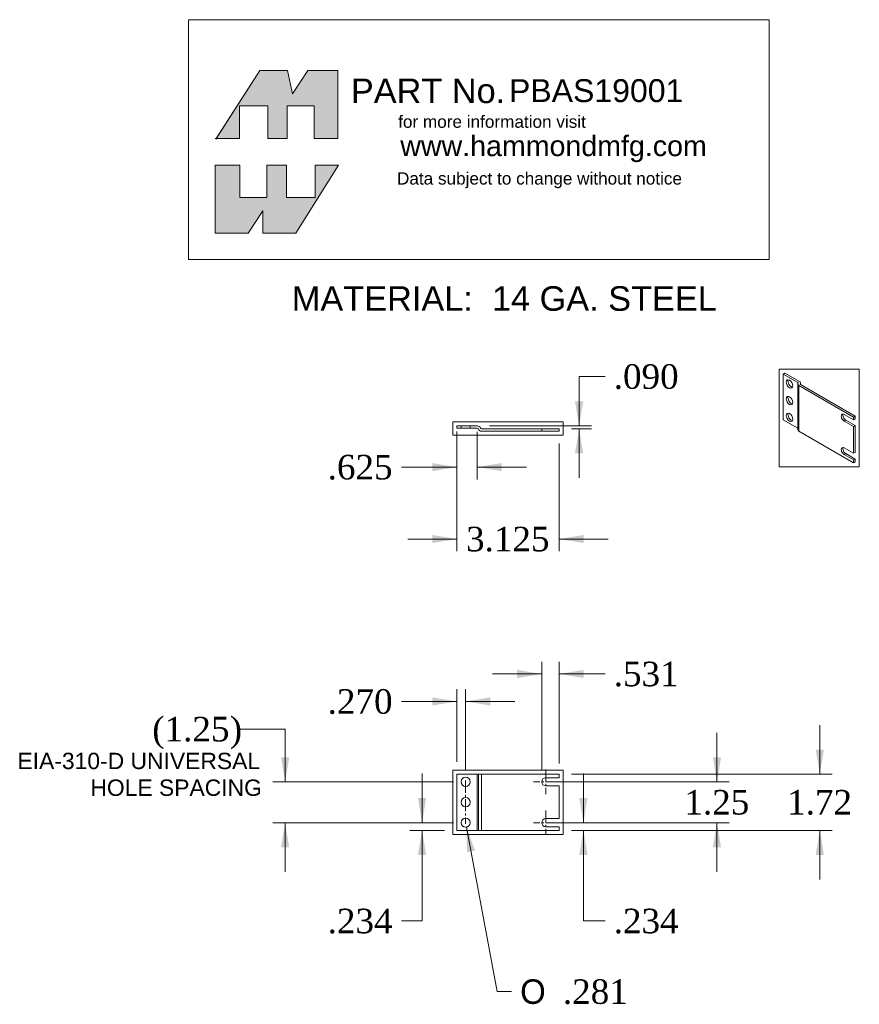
# Model space of a CAD drawing. Extents: x 35 to 86.3, y -23.1 to 37.1.
import ezdxf
from ezdxf.enums import TextEntityAlignment as Align
from ezdxf.xclip import XClip

# ---------------------------------------------------------------- set-up
doc = ezdxf.new("R2010")
doc.units = 0
doc.header["$MEASUREMENT"] = 0
doc.header["$XCLIPFRAME"] = 2
doc.linetypes.add('CENTER2', pattern=[1.125, 0.75, -0.125, 0.125, -0.125])
doc.linetypes.add('HIDDEN2', pattern=[0.1875, 0.125, -0.0625])
doc.layers.get('0').update_dxf_attribs({"linetype": 'CONTINUOUS'})
doc.layers.add('COM41594_REV_A', color=7, linetype='CONTINUOUS')
doc.layers.add('DEFAULT', color=7, linetype='CONTINUOUS')
doc.styles.add('arial_ttf', font='arial.ttf')
doc.styles.add('semeca1_ttf', font='txt')
doc.styles.add('times_ttf', font='times.ttf')

# ---------------------------------------------------------------- blocks, each defined once
blk = doc.blocks.new('SE0')
at = {"layer": 'DEFAULT', "color": 7, "linetype": 'CENTER2', "lineweight": 0}
blk.add_line((62.242, -9.419), (62.242, -12.057), dxfattribs=at)
blk = doc.blocks.new('SE1')
at = {"layer": 'DEFAULT', "color": 7, "linetype": 'CENTER2', "lineweight": 0}
for p, q in [((67.14, -8.738), (67.14, -10.238)), ((67.89, -9.488), (66.39, -9.488))]:
    blk.add_line(p, q, dxfattribs=at)
blk = doc.blocks.new('SE2')
at = {"layer": 'DEFAULT', "color": 7, "linetype": 'CENTER2', "lineweight": 0}
for p, q in [((67.14, -11.238), (67.14, -12.738)), ((67.89, -11.988), (66.39, -11.988))]:
    blk.add_line(p, q, dxfattribs=at)
blk = doc.blocks.new('SE4')
at = {"layer": 'COM41594_REV_A', "color": 7, "linetype": 'Continuous', "lineweight": 0}
for p, q in [((61.702, -9.02), (61.702, -12.456)), ((62.952, -9.02), (61.702, -9.02)), ((62.952, -9.02), (62.952, -12.456)), ((63.019, -9.02), (62.952, -9.02)), ((63.019, -9.02), (63.019, -12.456)), ((63.219, -9.02), (63.019, -9.02)), ((63.219, -9.02), (63.219, -12.456)), ((67.952, -9.02), (63.219, -9.02)), ((67.952, -9.238), (67.952, -9.02)), ((67.952, -9.238), (67.14, -9.238)), ((67.14, -9.738), (67.952, -9.738)), ((67.952, -11.738), (67.952, -9.738)), ((67.14, -11.738), (67.952, -11.738)), ((61.702, -12.456), (62.952, -12.456)), ((62.952, -12.456), (63.019, -12.456)), ((63.019, -12.456), (63.219, -12.456)), ((63.219, -12.456), (67.952, -12.456)), ((67.952, -12.238), (67.14, -12.238)), ((67.952, -12.456), (67.952, -12.238))]:
    blk.add_line(p, q, dxfattribs=at)
for centre in [(62.242, -9.488), (62.242, -10.738), (62.242, -11.988)]:
    blk.add_circle(centre, 0.281, dxfattribs=at)
for centre in [(67.14, -9.488), (67.14, -11.988)]:
    blk.add_arc(centre, 0.25, 90, 270, dxfattribs=at)
blk = doc.blocks.new('SE6')
at = {"layer": 'COM41594_REV_A', "color": 7, "linetype": 'Continuous', "lineweight": 0}
for p, q in [((61.702, 12.269), (61.702, 12.125)), ((62.952, 12.269), (61.702, 12.269)), ((62.952, 12.125), (61.702, 12.125)), ((67.952, 12.089), (63.219, 12.089)), ((67.952, 12.089), (67.952, 11.945)), ((67.952, 11.945), (63.219, 11.945))]:
    blk.add_line(p, q, dxfattribs=at)
at = {"layer": 'COM41594_REV_A', "color": 7, "linetype": 'HIDDEN2', "lineweight": 0}
for p, q in [((61.961, 12.269), (61.961, 12.125)), ((62.523, 12.125), (62.523, 12.269)), ((66.89, 12.089), (66.89, 11.945))]:
    blk.add_line(p, q, dxfattribs=at)
at = {"layer": 'COM41594_REV_A', "color": 7, "linetype": 'Continuous', "lineweight": 0}
for centre, radius, start, end in [((62.952, 12.053), 0.216, 22.02431, 90), ((62.952, 12.053), 0.072, 22.02431, 90), ((63.219, 12.161), 0.216, 202.02431, 270), ((63.219, 12.161), 0.072, 202.02431, 270)]:
    blk.add_arc(centre, radius, start, end, dxfattribs=at)
blk = doc.blocks.new('SE8')
at = {"layer": 'COM41594_REV_A', "color": 7, "linetype": 'Continuous', "lineweight": 0}
for p, q in [((81.752, 15.495), (81.65, 15.436)), ((82.534, 14.926), (81.65, 15.436)), ((81.65, 15.436), (81.65, 12.631)), ((82.636, 14.985), (81.752, 15.495)), ((82.533, 14.832), (82.533, 12.026)), ((82.534, 14.926), (82.534, 14.847)), ((82.596, 14.743), (82.596, 11.938)), ((85.942, 12.811), (82.596, 14.743)), ((82.682, 14.848), (82.682, 14.815)), ((86.044, 12.87), (82.698, 14.802)), ((82.699, 14.801), (82.699, 14.896)), ((85.942, 12.633), (85.368, 12.965)), ((86.044, 12.87), (85.942, 12.811)), ((85.942, 12.633), (85.942, 12.811)), ((86.044, 12.692), (85.942, 12.633)), ((86.044, 12.692), (86.044, 12.87)), ((81.65, 12.631), (82.533, 12.121)), ((85.47, 12.615), (85.368, 12.557)), ((85.368, 12.557), (85.942, 12.225)), ((85.47, 12.615), (86.044, 12.284)), ((86.044, 12.284), (85.942, 12.225)), ((85.942, 10.592), (85.942, 12.225)), ((86.044, 10.651), (86.044, 12.284)), ((82.596, 11.938), (85.942, 10.006)), ((85.368, 10.924), (85.942, 10.592)), ((85.47, 10.574), (85.368, 10.515)), ((85.942, 10.184), (85.368, 10.515)), ((86.044, 10.243), (85.47, 10.574)), ((86.044, 10.651), (85.942, 10.592)), ((86.044, 10.243), (85.942, 10.184)), ((86.044, 10.065), (86.044, 10.243)), ((85.942, 10.006), (85.942, 10.184)), ((86.044, 10.065), (85.942, 10.006))]:
    blk.add_line(p, q, dxfattribs=at)
for centre in [(82.032, 14.834), (82.032, 13.813), (82.032, 12.793)]:
    blk.add_ellipse(centre, major_axis=(-0.14, 0.243), ratio=0.57735, dxfattribs=at)
for centre, major_axis, start_param, end_param in [((82.134, 14.893), (0.14, -0.243), 3.512392, 5.912386), ((82.749, 14.832), (0.216, 0), 2.740591, 3.926991), ((82.483, 14.896), (-0.072, 0), 2.740591, 3.926991), ((82.483, 14.896), (-0.216, 0), 2.740591, 3.926991), ((82.749, 14.832), (0.072, 0), 2.740591, 3.926991), ((82.134, 13.872), (0.14, -0.243), 3.512392, 5.912386), ((82.134, 12.851), (0.14, -0.243), 3.512392, 5.912386), ((85.368, 12.761), (0.125, -0.217), 2.356194, 5.497787), ((85.47, 12.82), (0.125, -0.217), 3.561081, 5.497787), ((82.749, 12.026), (0.216, 0), 3.141593, 3.926991), ((85.368, 10.72), (0.125, -0.217), 2.356194, 5.497787), ((85.47, 10.778), (0.125, -0.217), 3.561081, 5.497787)]:
    blk.add_ellipse(centre, major_axis=major_axis, ratio=0.57735, start_param=start_param, end_param=end_param, dxfattribs=at)
blk = doc.blocks.new('SE9')
at = {"layer": 'DEFAULT', "linetype": 'Continuous'}
for points in [[(60.202, 9.499), (61.702, 9.749), (60.202, 9.999)], [(64.452, 9.499), (62.952, 9.749), (64.452, 9.999)]]:
    blk.add_hatch(color=7, dxfattribs=at).paths.add_polyline_path(points)
at = {"layer": 'DEFAULT', "color": 7, "linetype": 'Continuous', "lineweight": 0}
for p, q in [((61.702, 11.932), (61.702, 8.999)), ((62.952, 11.902), (62.952, 8.999)), ((61.702, 9.749), (58.319, 9.749)), ((65.952, 9.749), (62.952, 9.749))]:
    blk.add_line(p, q, dxfattribs=at)
at = {"layer": 'DEFAULT', "color": 7, "linetype": 'Continuous', "lineweight": 0, "style": 'times_ttf'}
blk.add_text('.625', height=1.5, dxfattribs=at).set_placement((53.813, 10.499), align=Align.TOP_LEFT)
blk = doc.blocks.new('SE10')
at = {"layer": 'DEFAULT', "linetype": 'Continuous'}
blk.add_hatch(color=7, dxfattribs=at).paths.add_polyline_path([(62.815, -13.693), (62.293, -12.265), (62.324, -13.785)])
at = {"layer": 'DEFAULT', "color": 7, "linetype": 'Continuous', "lineweight": 0}
for p, q in [((62.293, -12.265), (64.177, -22.315)), ((64.177, -22.315), (65.049, -22.315))]:
    blk.add_line(p, q, dxfattribs=at)
for s, style, p in [('O', 'semeca1_ttf', (65.574, -21.565)), ('.281', 'times_ttf', (68.185, -21.565))]:
    blk.add_text(s, height=1.5, dxfattribs=dict(at, style=style)).set_placement(p, align=Align.TOP_LEFT)
blk = doc.blocks.new('SE11')
at = {"layer": 'DEFAULT', "linetype": 'Continuous'}
for points in [[(59.328, -10.488), (59.578, -11.988), (59.828, -10.488)], [(59.328, -13.956), (59.578, -12.456), (59.828, -13.956)]]:
    blk.add_hatch(color=7, dxfattribs=at).paths.add_polyline_path(points)
at = {"layer": 'DEFAULT', "color": 7, "linetype": 'Continuous', "lineweight": 0}
for p, q in [((59.578, -11.988), (59.578, -8.988)), ((61.492, -11.988), (58.828, -11.988)), ((60.952, -12.456), (58.828, -12.456)), ((59.578, -17.997), (59.578, -12.456)), ((59.578, -17.997), (58.319, -17.997))]:
    blk.add_line(p, q, dxfattribs=at)
at = {"layer": 'DEFAULT', "color": 7, "linetype": 'Continuous', "lineweight": 0, "style": 'times_ttf'}
blk.add_text('.234', height=1.5, dxfattribs=at).set_placement((53.813, -17.247), align=Align.TOP_LEFT)
blk = doc.blocks.new('SE12')
at = {"layer": 'DEFAULT', "linetype": 'Continuous'}
for points in [[(50.963, -7.988), (51.213, -9.488), (51.463, -7.988)], [(50.963, -13.488), (51.213, -11.988), (51.463, -13.488)]]:
    blk.add_hatch(color=7, dxfattribs=at).paths.add_polyline_path(points)
at = {"layer": 'DEFAULT', "color": 7, "linetype": 'Continuous', "lineweight": 0}
for p, q in [((51.213, -6.267), (48.352, -6.267)), ((51.213, -9.488), (51.213, -6.267)), ((61.492, -9.488), (50.463, -9.488)), ((61.492, -11.988), (50.463, -11.988)), ((51.213, -14.988), (51.213, -11.988))]:
    blk.add_line(p, q, dxfattribs=at)
at = {"layer": 'DEFAULT', "color": 7, "linetype": 'Continuous', "lineweight": 0, "style": 'times_ttf'}
for s, p in [('(', (43.099, -5.517)), (')', (47.827, -5.517)), ('1.25', (43.846, -5.517))]:
    blk.add_text(s, height=1.5, dxfattribs=at).set_placement(p, align=Align.TOP_LEFT)
blk = doc.blocks.new('SE13')
at = {"layer": 'DEFAULT', "linetype": 'Continuous'}
for points in [[(69.688, -10.488), (69.438, -11.988), (69.188, -10.488)], [(69.688, -13.956), (69.438, -12.456), (69.188, -13.956)]]:
    blk.add_hatch(color=7, dxfattribs=at).paths.add_polyline_path(points)
at = {"layer": 'DEFAULT', "color": 7, "linetype": 'Continuous', "lineweight": 0}
for p, q in [((69.438, -11.988), (69.438, -8.988)), ((67.89, -11.988), (70.188, -11.988)), ((68.702, -12.456), (70.188, -12.456)), ((69.438, -17.997), (69.438, -12.456)), ((69.438, -17.997), (70.766, -17.997))]:
    blk.add_line(p, q, dxfattribs=at)
at = {"layer": 'DEFAULT', "color": 7, "linetype": 'Continuous', "lineweight": 0, "style": 'times_ttf'}
blk.add_text('.234', height=1.5, dxfattribs=at).set_placement((71.291, -17.247), align=Align.TOP_LEFT)
blk = doc.blocks.new('SE14')
at = {"layer": 'DEFAULT', "linetype": 'Continuous'}
for points in [[(77.848, -7.988), (77.598, -9.488), (77.348, -7.988)], [(77.848, -13.488), (77.598, -11.988), (77.348, -13.488)]]:
    blk.add_hatch(color=7, dxfattribs=at).paths.add_polyline_path(points)
at = {"layer": 'DEFAULT', "color": 7, "linetype": 'Continuous', "lineweight": 0}
for p, q in [((77.598, -9.488), (77.598, -6.488)), ((67.89, -9.488), (78.348, -9.488)), ((67.89, -11.988), (78.348, -11.988)), ((77.598, -14.988), (77.598, -11.988))]:
    blk.add_line(p, q, dxfattribs=at)
at = {"layer": 'DEFAULT', "color": 7, "linetype": 'Continuous', "lineweight": 0, "style": 'times_ttf'}
blk.add_text('1.25', height=1.5, dxfattribs=at).set_placement((75.608, -9.988), align=Align.TOP_LEFT)
blk = doc.blocks.new('SE15')
at = {"layer": 'DEFAULT', "linetype": 'Continuous'}
for points in [[(65.39, -2.646), (66.89, -2.896), (65.39, -3.146)], [(69.452, -2.646), (67.952, -2.896), (69.452, -3.146)]]:
    blk.add_hatch(color=7, dxfattribs=at).paths.add_polyline_path(points)
at = {"layer": 'DEFAULT', "color": 7, "linetype": 'Continuous', "lineweight": 0}
for p, q in [((66.89, -8.738), (66.89, -2.146)), ((67.952, -8.379), (67.952, -2.146)), ((66.89, -2.896), (63.89, -2.896)), ((70.766, -2.896), (67.952, -2.896))]:
    blk.add_line(p, q, dxfattribs=at)
at = {"layer": 'DEFAULT', "color": 7, "linetype": 'Continuous', "lineweight": 0, "style": 'times_ttf'}
blk.add_text('.531', height=1.5, dxfattribs=at).set_placement((71.291, -2.146), align=Align.TOP_LEFT)
blk = doc.blocks.new('SE16')
at = {"layer": 'DEFAULT', "linetype": 'Continuous'}
for points in [[(60.202, -4.327), (61.702, -4.577), (60.202, -4.827)], [(63.742, -4.327), (62.242, -4.577), (63.742, -4.827)]]:
    blk.add_hatch(color=7, dxfattribs=at).paths.add_polyline_path(points)
at = {"layer": 'DEFAULT', "color": 7, "linetype": 'Continuous', "lineweight": 0}
for p, q in [((61.702, -8.27), (61.702, -3.827)), ((62.242, -8.738), (62.242, -3.827)), ((58.319, -4.577), (61.702, -4.577)), ((62.242, -4.577), (65.242, -4.577))]:
    blk.add_line(p, q, dxfattribs=at)
at = {"layer": 'DEFAULT', "color": 7, "linetype": 'Continuous', "lineweight": 0, "style": 'times_ttf'}
blk.add_text('.270', height=1.5, dxfattribs=at).set_placement((53.813, -3.827), align=Align.TOP_LEFT)
blk = doc.blocks.new('SE17')
at = {"layer": 'DEFAULT', "linetype": 'Continuous'}
for points in [[(69.425, 13.769), (69.175, 12.269), (68.925, 13.769)], [(69.425, 10.589), (69.175, 12.089), (68.925, 10.589)]]:
    blk.add_hatch(color=7, dxfattribs=at).paths.add_polyline_path(points)
at = {"layer": 'DEFAULT', "color": 7, "linetype": 'Continuous', "lineweight": 0}
for p, q in [((69.175, 15.287), (70.766, 15.287)), ((69.175, 15.287), (69.175, 12.269)), ((63.702, 12.269), (69.925, 12.269)), ((68.702, 12.089), (69.925, 12.089)), ((69.175, 12.089), (69.175, 9.089))]:
    blk.add_line(p, q, dxfattribs=at)
at = {"layer": 'DEFAULT', "color": 7, "linetype": 'Continuous', "lineweight": 0, "style": 'times_ttf'}
blk.add_text('.090', height=1.5, dxfattribs=at).set_placement((71.291, 16.037), align=Align.TOP_LEFT)
blk = doc.blocks.new('SE18')
at = {"layer": 'DEFAULT', "linetype": 'Continuous'}
for points in [[(60.202, 5.102), (61.702, 5.352), (60.202, 5.602)], [(69.452, 5.102), (67.952, 5.352), (69.452, 5.602)]]:
    blk.add_hatch(color=7, dxfattribs=at).paths.add_polyline_path(points)
at = {"layer": 'DEFAULT', "color": 7, "linetype": 'Continuous', "lineweight": 0}
for p, q in [((61.702, 11.375), (61.702, 4.602)), ((67.952, 11.195), (67.952, 4.602)), ((58.702, 5.352), (61.702, 5.352)), ((67.952, 5.352), (70.952, 5.352))]:
    blk.add_line(p, q, dxfattribs=at)
at = {"layer": 'DEFAULT', "color": 7, "linetype": 'Continuous', "lineweight": 0, "style": 'times_ttf'}
blk.add_text('3.125', height=1.5, dxfattribs=at).set_placement((62.267, 6.102), align=Align.TOP_LEFT)
blk = doc.blocks.new('SE19')
at = {"layer": 'DEFAULT', "linetype": 'Continuous'}
for points in [[(84.128, -7.52), (83.878, -9.02), (83.628, -7.52)], [(84.128, -13.956), (83.878, -12.456), (83.628, -13.956)]]:
    blk.add_hatch(color=7, dxfattribs=at).paths.add_polyline_path(points)
at = {"layer": 'DEFAULT', "color": 7, "linetype": 'Continuous', "lineweight": 0}
for p, q in [((83.878, -9.02), (83.878, -6.02)), ((68.702, -9.02), (84.628, -9.02)), ((68.702, -12.456), (84.628, -12.456)), ((83.878, -15.456), (83.878, -12.456))]:
    blk.add_line(p, q, dxfattribs=at)
at = {"layer": 'DEFAULT', "color": 7, "linetype": 'Continuous', "lineweight": 0, "style": 'times_ttf'}
blk.add_text('1.72', height=1.5, dxfattribs=at).set_placement((81.887, -9.988), align=Align.TOP_LEFT)
blk = doc.blocks.new('SE20')
at = {"color": 1, "linetype": 'Continuous', "lineweight": 0, "style": 'arial_ttf'}
blk.add_text('PBAS19001', height=1.4, dxfattribs=at).set_placement((64.89, 33.465), align=Align.TOP_LEFT)

msp = doc.modelspace()

# ---------------------------------------------------------------- hatches: boundary and pattern name
at = {"linetype": 'Continuous'}
for points in [[(51.368, 33.998), (49.676, 33.998), (47.005, 29.843), (48.434, 29.843), (48.434, 31.835), (50.147, 31.835), (50.147, 29.843), (51.347, 29.843), (51.347, 31.835), (52.996, 31.835), (52.996, 29.843), (54.431, 29.843), (54.431, 33.998), (52.61, 33.998), (51.668, 32.563)], [(50.104, 26.223), (50.104, 28.215), (51.304, 28.215), (51.304, 26.223), (53.039, 26.223), (53.039, 28.215), (54.474, 28.215), (51.861, 24.06), (49.847, 24.06), (49.847, 25.409), (48.948, 24.06), (46.934, 24.06), (46.934, 28.215), (48.455, 28.215), (48.455, 26.223)]]:
    msp.add_hatch(color=7, dxfattribs=at).paths.add_polyline_path(points)

# ---------------------------------------------------------------- linework, layer by layer
at = {"color": 7, "linetype": 'Continuous', "lineweight": 0}
for points in [[(51.368, 33.998), (49.676, 33.998), (47.005, 29.843), (48.434, 29.843), (48.434, 31.835), (50.147, 31.835), (50.147, 29.843), (51.347, 29.843), (51.347, 31.835), (52.996, 31.835), (52.996, 29.843), (54.431, 29.843), (54.431, 33.998), (52.61, 33.998), (51.668, 32.563), (51.368, 33.998)], [(51.368, 33.998), (49.676, 33.998), (47.005, 29.843), (48.434, 29.843), (48.434, 31.835), (50.147, 31.835), (50.147, 29.843), (51.347, 29.843), (51.347, 31.835), (52.996, 31.835), (52.996, 29.843), (54.431, 29.843), (54.431, 33.998), (52.61, 33.998), (51.668, 32.563), (51.368, 33.998)], [(51.368, 33.998), (49.676, 33.998), (47.005, 29.843), (48.434, 29.843), (48.434, 31.835), (50.147, 31.835), (50.147, 29.843), (51.347, 29.843), (51.347, 31.835), (52.996, 31.835), (52.996, 29.843), (54.431, 29.843), (54.431, 33.998), (52.61, 33.998), (51.668, 32.563), (51.368, 33.998)], [(51.368, 33.998), (49.676, 33.998), (47.005, 29.843), (48.434, 29.843), (48.434, 31.835), (50.147, 31.835), (50.147, 29.843), (51.347, 29.843), (51.347, 31.835), (52.996, 31.835), (52.996, 29.843), (54.431, 29.843), (54.431, 33.998), (52.61, 33.998), (51.668, 32.563), (51.368, 33.998)], [(51.368, 33.998), (49.676, 33.998), (47.005, 29.843), (48.434, 29.843), (48.434, 31.835), (50.147, 31.835), (50.147, 29.843), (51.347, 29.843), (51.347, 31.835), (52.996, 31.835), (52.996, 29.843), (54.431, 29.843), (54.431, 33.998), (52.61, 33.998), (51.668, 32.563), (51.368, 33.998)], [(51.368, 33.998), (49.676, 33.998), (47.005, 29.843), (48.434, 29.843), (48.434, 31.835), (50.147, 31.835), (50.147, 29.843), (51.347, 29.843), (51.347, 31.835), (52.996, 31.835), (52.996, 29.843), (54.431, 29.843), (54.431, 33.998), (52.61, 33.998), (51.668, 32.563), (51.368, 33.998)], [(50.104, 26.223), (50.104, 28.215), (51.304, 28.215), (51.304, 26.223), (53.039, 26.223), (53.039, 28.215), (54.474, 28.215), (51.861, 24.06), (49.847, 24.06), (49.847, 25.409), (48.948, 24.06), (46.934, 24.06), (46.934, 28.215), (48.455, 28.215), (48.455, 26.223), (50.104, 26.223)], [(50.104, 26.223), (50.104, 28.215), (51.304, 28.215), (51.304, 26.223), (53.039, 26.223), (53.039, 28.215), (54.474, 28.215), (51.861, 24.06), (49.847, 24.06), (49.847, 25.409), (48.948, 24.06), (46.934, 24.06), (46.934, 28.215), (48.455, 28.215), (48.455, 26.223), (50.104, 26.223)], [(50.104, 26.223), (50.104, 28.215), (51.304, 28.215), (51.304, 26.223), (53.039, 26.223), (53.039, 28.215), (54.474, 28.215), (51.861, 24.06), (49.847, 24.06), (49.847, 25.409), (48.948, 24.06), (46.934, 24.06), (46.934, 28.215), (48.455, 28.215), (48.455, 26.223), (50.104, 26.223)], [(50.104, 26.223), (50.104, 28.215), (51.304, 28.215), (51.304, 26.223), (53.039, 26.223), (53.039, 28.215), (54.474, 28.215), (51.861, 24.06), (49.847, 24.06), (49.847, 25.409), (48.948, 24.06), (46.934, 24.06), (46.934, 28.215), (48.455, 28.215), (48.455, 26.223), (50.104, 26.223)], [(50.104, 26.223), (50.104, 28.215), (51.304, 28.215), (51.304, 26.223), (53.039, 26.223), (53.039, 28.215), (54.474, 28.215), (51.861, 24.06), (49.847, 24.06), (49.847, 25.409), (48.948, 24.06), (46.934, 24.06), (46.934, 28.215), (48.455, 28.215), (48.455, 26.223), (50.104, 26.223)], [(50.104, 26.223), (50.104, 28.215), (51.304, 28.215), (51.304, 26.223), (53.039, 26.223), (53.039, 28.215), (54.474, 28.215), (51.861, 24.06), (49.847, 24.06), (49.847, 25.409), (48.948, 24.06), (46.934, 24.06), (46.934, 28.215), (48.455, 28.215), (48.455, 26.223), (50.104, 26.223)]]:
    msp.add_lwpolyline(points, close=True, dxfattribs=at)
at = {"layer": 'DEFAULT', "color": 1, "linetype": 'Continuous', "lineweight": 0}
for p, q in [((45.302, 37.101), (80.788, 37.101)), ((45.302, 22.441), (45.302, 37.101)), ((80.788, 37.101), (80.788, 22.441)), ((80.788, 22.441), (45.302, 22.441))]:
    msp.add_line(p, q, dxfattribs=at)
at = {"layer": 'DEFAULT', "color": 7, "linetype": 'Continuous', "lineweight": 0}
for p, q in [((49.676, 33.998), (46.977, 29.8)), ((51.368, 33.998), (49.676, 33.998)), ((51.668, 32.563), (51.368, 33.998)), ((52.61, 33.998), (51.668, 32.563)), ((54.431, 33.998), (52.61, 33.998)), ((54.431, 29.843), (54.431, 33.998)), ((48.434, 31.835), (50.147, 31.835)), ((48.434, 29.843), (48.434, 31.835)), ((50.147, 31.835), (50.147, 29.843)), ((51.347, 31.835), (52.996, 31.835)), ((51.347, 29.843), (51.347, 31.835)), ((52.996, 31.835), (52.996, 29.843)), ((46.934, 29.843), (48.434, 29.843)), ((50.147, 29.843), (51.347, 29.843)), ((52.996, 29.843), (54.431, 29.843)), ((46.934, 28.215), (48.455, 28.215)), ((46.934, 24.06), (46.934, 28.215)), ((48.455, 28.215), (48.455, 26.223)), ((50.104, 28.215), (51.304, 28.215)), ((50.104, 26.223), (50.104, 28.215)), ((51.304, 28.215), (51.304, 26.223)), ((54.474, 28.215), (51.861, 24.06)), ((53.039, 28.215), (54.474, 28.215)), ((53.039, 26.223), (53.039, 28.215)), ((48.455, 26.223), (50.104, 26.223)), ((51.304, 26.223), (53.039, 26.223)), ((49.847, 25.409), (48.948, 24.06)), ((49.847, 24.06), (49.847, 25.409)), ((48.948, 24.06), (46.934, 24.06)), ((51.861, 24.06), (49.847, 24.06))]:
    msp.add_line(p, q, dxfattribs=at)

# ---------------------------------------------------------------- block references
at = {"color": 0, "lineweight": 0}
ref = msp.add_blockref('SE4', (0, 0), dxfattribs=at)
XClip(ref).set_block_clipping_path([(61.4516113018, -12.7063379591), (68.2016112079, -8.7703378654)])
at = {"layer": 'DEFAULT', "color": 0, "lineweight": 0}
for name in ['SE20', 'SE17', 'SE9', 'SE18', 'SE15', 'SE16', 'SE12', 'SE14', 'SE19', 'SE11', 'SE1', 'SE13', 'SE0', 'SE2', 'SE10']:
    msp.add_blockref(name, (0, 0), dxfattribs=at)
ref = msp.add_blockref('SE8', (0, 0), dxfattribs=at)
XClip(ref).set_block_clipping_path([(81.4000120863, 9.7559191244), (86.2939735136, 15.7452258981)])
ref = msp.add_blockref('SE6', (0, 0), dxfattribs=at)
XClip(ref).set_block_clipping_path([(61.4516113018, 11.6953910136), (68.2016112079, 12.519391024)])

# ---------------------------------------------------------------- texts
at = {"layer": 'DEFAULT', "color": 1, "linetype": 'Continuous', "lineweight": 0, "style": 'arial_ttf'}
msp.add_text('PART No.  ', height=1.5, dxfattribs=at).set_placement((55.23, 33.503), align=Align.TOP_LEFT)
at = {"layer": 'DEFAULT', "color": 7, "linetype": 'Continuous', "lineweight": 0, "style": 'arial_ttf'}
for s, height, p in [('for more information visit', 0.75, (58.119, 31.242)), ('www.hammondmfg.com', 1.25, (58.249, 30.012)), ('Data subject to change without notice', 0.75, (58.047, 27.772)), ('MATERIAL:  14 GA. STEEL', 1.5, (51.623, 20.806)), ('EIA-310-D UNIVERSAL ', 1, (34.858, -7.712)), ('HOLE SPACING', 1, (39.313, -9.348))]:
    msp.add_text(s, height=height, dxfattribs=at).set_placement(p, align=Align.TOP_LEFT)

doc.saveas('drawing.dxf')
